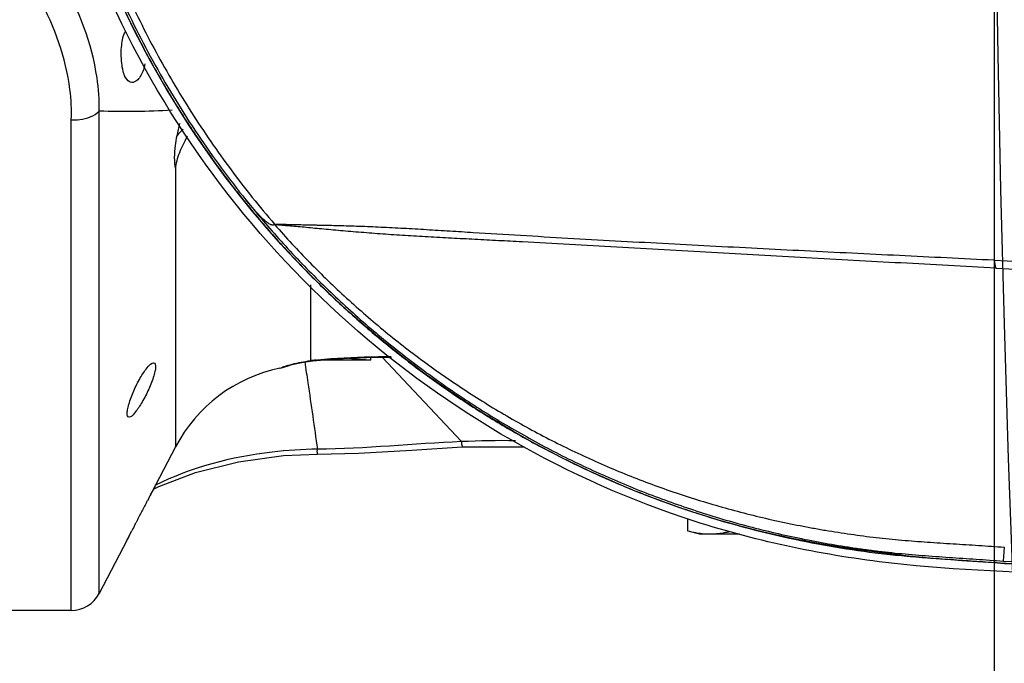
# Model space of a CAD drawing. Header units: millimetres. Extents: x 5828 to 6704, y 123 to 421.
# Tile 239 of 256: x 6496.74 to 6499, y 334.41 to 335.89. Entities that reach past the tile are written whole.
import ezdxf

# ---------------------------------------------------------------- set-up
doc = ezdxf.new("R2010")
doc.units = ezdxf.units.MM
for name, color, linetype in [('外形图', 7, 'Continuous'), ('尺寸标注', 7, 'Continuous'), ('运动范围', 7, 'Continuous')]:
    doc.layers.add(name, color=color, linetype=linetype)
doc.styles.add('微软雅黑', font='msyh.ttc', dxfattribs={"height": 1.5})
doc.dimstyles.new('尺寸标注_1_20比例', dxfattribs={"dimtxt": 1.5, "dimasz": 1.25, "dimexe": 0.5, "dimexo": 0.4, "dimgap": 0.5, "dimtad": 1, "dimdec": 1, "dimlfac": 20, "dimdsep": 46, "dimtxsty": '微软雅黑', "dimcen": 0.09, "dimadec": 0, "dimazin": 0, "dimtp": 0.01, "dimtm": 0.01, "dimtfac": 1, "dimtdec": 1, "dimtofl": 0, "dimtmove": 0, "dimatfit": 3, "dimfxl": 1, "dimtolj": 1, "dimarcsym": 0})

# ---------------------------------------------------------------- blocks, each defined once
blk = doc.blocks.new('*D1139')
at = {"layer": 'Defpoints', "color": 0}
for p in [(6498.9812, 336.8553), (6559.0462, 312.8006), (6498.9812, 278.1994)]:
    blk.add_point(p, dxfattribs=at)
at = {"layer": '尺寸标注', "color": 0, "lineweight": -2}
for p, q in [((6498.9812, 336.4553), (6498.9812, 277.6994)), ((6559.0462, 312.4006), (6559.0462, 277.6994)), ((6557.7962, 278.1994), (6500.2312, 278.1994))]:
    blk.add_line(p, q, dxfattribs=at)
at = {"layer": '尺寸标注', "color": 0}
for points in [[(6500.2312, 278.4078), (6500.2312, 277.9911), (6498.9812, 278.1994)], [(6557.7962, 277.9911), (6557.7962, 278.4078), (6559.0462, 278.1994)]]:
    blk.add_solid(points, dxfattribs=at)
at = {"layer": '尺寸标注', "color": 0, "insert": (6529.0137, 279.471), "char_height": 1.5, "attachment_point": 5, "style": '微软雅黑'}
blk.add_mtext('\\A1;\\A1;{\\fAlibaba PuHuiTi 3.0 55 Regular|b0|i0|c134|p18;1201.2}', dxfattribs=at)
blk = doc.blocks.new('*D1144')
at = {"layer": 'Defpoints', "color": 0}
for p in [(6557.7962, 395.6702), (6487.6476, 286.2413), (6537.9972, 286.2413)]:
    blk.add_point(p, dxfattribs=at)
at = {"layer": '尺寸标注', "color": 0, "lineweight": -2}
for p, q in [((6557.3962, 395.6702), (6487.1476, 395.6702)), ((6487.6476, 394.4202), (6487.6476, 287.4913)), ((6537.5972, 286.2413), (6487.1476, 286.2413))]:
    blk.add_line(p, q, dxfattribs=at)
at = {"layer": '尺寸标注', "color": 0}
for points in [[(6487.856, 394.4202), (6487.4393, 394.4202), (6487.6476, 395.6702)], [(6487.4393, 287.4913), (6487.856, 287.4913), (6487.6476, 286.2413)]]:
    blk.add_solid(points, dxfattribs=at)
at = {"layer": '尺寸标注', "color": 0, "insert": (6486.376, 340.9558), "char_height": 1.5, "attachment_point": 5, "rotation": 90, "style": '微软雅黑'}
blk.add_mtext('\\A1;\\A1;{\\fAlibaba PuHuiTi 3.0 55 Regular|b0|i0|c134|p18;2188.6}', dxfattribs=at)

msp = doc.modelspace()

# ---------------------------------------------------------------- linework, layer by layer
at = {"layer": '外形图', "linetype": 'ByBlock'}
for p, q in [((6496.9244, 334.5692), (6496.9244, 335.6771)), ((6496.8603, 334.5303), (6496.8603, 335.657)), ((6497.1, 335.5441), (6497.1, 334.9058)), ((6497.4103, 335.2779), (6497.4103, 335.104)), ((6497.4506, 335.1071), (6497.5084, 335.1105)), ((6497.5491, 335.1053), (6497.5491, 335.1115)), ((6497.5748, 335.112), (6497.7573, 334.9181)), ((6497.3397, 335.0867), (6497.3465, 335.0885)), ((6497.3465, 335.0885), (6497.3512, 335.0902)), ((6497.3465, 335.0885), (6497.3469, 335.0887)), ((6497.3469, 335.0887), (6497.3541, 335.092)), ((6497.3508, 335.09), (6497.3669, 335.0949)), ((6497.3567, 335.0918), (6497.3672, 335.095)), ((6497.3669, 335.0949), (6497.3941, 335.101)), ((6497.3678, 335.0952), (6497.3813, 335.0982)), ((6497.3941, 335.101), (6497.4153, 335.1039)), ((6497.4103, 335.104), (6497.4152, 335.1039)), ((6497.4152, 335.1039), (6497.4506, 335.1071)), ((6497.4152, 335.1039), (6497.4153, 335.1039)), ((6497.4242, 335.1053), (6497.4265, 335.1055)), ((6497.5491, 335.1053), (6497.4304, 335.1053)), ((6497.1, 334.9058), (6497.0541, 334.8178)), ((6497.759, 334.906), (6497.9019, 334.9062)), ((6497.0494, 334.809), (6497.0616, 334.8154)), ((6497.0502, 334.8105), (6497.053, 334.8157)), ((6497.0529, 334.8155), (6497.0503, 334.8107)), ((6497.0538, 334.8171), (6497.0529, 334.8155)), ((6497.053, 334.8157), (6497.0537, 334.817)), ((6497.0537, 334.817), (6497.0541, 334.8178)), ((6497.0541, 334.8178), (6497.0538, 334.8171)), ((6497.0431, 334.7972), (6497.0467, 334.8039)), ((6497.0503, 334.8107), (6497.0467, 334.8039)), ((6497.0467, 334.8039), (6497.0502, 334.8105)), ((6497.0329, 334.778), (6497.0357, 334.7832)), ((6497.0064, 334.7271), (6497.0093, 334.7326)), ((6498.277, 334.7125), (6498.277, 334.7414)), ((6496.9959, 334.7066), (6496.9926, 334.7001)), ((6496.9926, 334.7), (6496.9959, 334.7066)), ((6496.9959, 334.7066), (6496.9994, 334.7135)), ((6498.3041, 334.7053), (6498.277, 334.7125)), ((6498.3964, 334.7053), (6498.3041, 334.7053)), ((6496.9889, 334.6928), (6496.9244, 334.5692)), ((6496.9889, 334.6928), (6496.99, 334.695)), ((6496.9926, 334.7001), (6496.99, 334.6949)), ((6496.99, 334.695), (6496.9926, 334.7)), ((6499.0045, 334.6759), (6499.0022, 334.6438)), ((6496.8603, 334.5303), (6496.2541, 334.5303))]:
    msp.add_line(p, q, dxfattribs=at)
for points in [[(6497.5084, 335.1105), (6497.5715, 335.112), (6497.5962, 335.1117)], [(6497.549, 335.1115), (6497.5728, 335.1121), (6497.5962, 335.1117)], [(6497.4259, 334.8892), (6497.5202, 334.8913), (6497.6428, 334.8983), (6497.759, 334.906)], [(6497.0616, 334.8154), (6497.1461, 334.8472), (6497.2448, 334.872), (6497.348, 334.8859), (6497.4259, 334.8892)]]:
    msp.add_lwpolyline(points, dxfattribs=at)
for centre, radius, start, end in [((6498.4302, 335.3279), 1.3592, 166.3301, 167.5657), ((6497.2385, 335.4987), 0.1824, 131.5398, 138.0556), ((6500.8201, 335.7034), 1.8754, 191.3377, 191.8945), ((6508.8364, 527.8189), 192.7363, 267.069018, 267.355594), ((6508.7869, 529.6564), 194.5866, 267.112602, 267.397409), ((6497.5797, 333.4448), 1.6678, 91.0639, 95.2731), ((6497.5791, 333.4678), 1.6448, 89.4283, 91.0572), ((6497.4103, 334.7439), 0.35, 101.6369, 152.4472), ((6497.4509, 334.7913), 0.3156, 108.6743, 109.4242), ((6497.4501, 334.7935), 0.3132, 107.0609, 108.6593), ((6497.5809, 333.4289), 1.6837, 95.6637, 95.8142), ((6497.582, 333.4181), 1.6946, 95.3425, 95.6636), ((6501.9812, 332.1691), 5.5939, 151.9778, 152.1396), ((6502.09, 332.1118), 5.7169, 152.2009, 152.4579), ((6502.2205, 332.0438), 5.864, 152.4583, 152.70749), ((6502.3706, 331.9665), 6.0328, 152.76715, 152.91312), ((6498.3149, 334.9473), 0.2431, 282.7558, 284.0861), ((6496.8603, 334.6026), 0.0723, 270, 332.4472)]:
    msp.add_arc(centre, radius, start, end, dxfattribs=at)
for points, knots in [([(6501.116, 334.513), (6500.8541, 334.5265), (6500.3304, 334.5553), (6499.6759, 334.5937), (6499.1526, 334.6304), (6498.7597, 334.6498), (6498.3703, 334.7181), (6497.8801, 334.9084), (6497.3409, 335.3031), (6496.9025, 335.9729), (6496.7248, 336.7539), (6496.8317, 337.5478), (6497.2089, 338.2549), (6497.809, 338.7837), (6498.4341, 339.0271), (6498.9573, 339.0704), (6499.3498, 339.0933), (6499.7424, 339.1203), (6500.1717, 339.1458), (6500.4702, 339.1628), (6500.6378, 339.172)], [0.2814625, 0.2814625, 0.2814625, 0.2814625, 0.3127361, 0.3440098, 0.3596457, 0.375288, 0.3909088, 0.4065401, 0.4376789, 0.4688356, 0.5000093, 0.531187, 0.5623615, 0.5935322, 0.6247079, 0.6403423, 0.655997, 0.6716257, 0.6872624, 0.7072791, 0.7072791, 0.7072791, 0.7072791]), ([(6500.6378, 339.1721), (6500.5723, 339.1684), (6500.4354, 339.1608), (6500.2271, 339.1488), (6500.0131, 339.1362), (6499.8348, 339.1253), (6499.6921, 339.1164), (6499.5852, 339.1097), (6499.4782, 339.1029), (6499.3712, 339.0959), (6499.2643, 339.0889), (6499.1751, 339.083), (6499.1038, 339.0782), (6499.0504, 339.0746), (6499.0058, 339.0715), (6498.9702, 339.069), (6498.9434, 339.0672), (6498.9167, 339.0654), (6498.8899, 339.0636), (6498.8632, 339.0618), (6498.8276, 339.0592), (6498.783, 339.0557), (6498.7386, 339.0513), (6498.7031, 339.0472), (6498.6677, 339.0425), (6498.6235, 339.0358), (6498.5707, 339.0265), (6498.5007, 339.0124), (6498.4137, 338.9917), (6498.3108, 338.9618), (6498.2094, 338.9269), (6498.1098, 338.8871), (6498.0123, 338.8425), (6497.917, 338.7933), (6497.8243, 338.7395), (6497.7342, 338.6813), (6497.6471, 338.6187), (6497.5631, 338.552), (6497.4825, 338.4813), (6497.4054, 338.4068), (6497.332, 338.3287), (6497.2625, 338.247), (6497.197, 338.1621), (6497.1357, 338.0742), (6497.0787, 337.9833), (6497.0262, 337.8898), (6496.9783, 337.7939), (6496.9352, 337.6957), (6496.8968, 337.5955), (6496.8635, 337.4936), (6496.835, 337.3903), (6496.8038, 337.2508), (6496.7827, 337.1092), (6496.772, 336.9666), (6496.7682, 336.8237), (6496.7766, 336.645), (6496.8023, 336.468), (6496.833, 336.3284), (6496.8611, 336.2249), (6496.8941, 336.1228), (6496.932, 336.0226), (6496.9748, 335.9242), (6497.0223, 335.8281), (6497.0745, 335.7344), (6497.1311, 335.6433), (6497.1921, 335.5551), (6497.2572, 335.47), (6497.3265, 335.3881), (6497.3996, 335.3096), (6497.4764, 335.2348), (6497.5568, 335.1639), (6497.6405, 335.0969), (6497.7274, 335.034), (6497.8172, 334.9754), (6497.9097, 334.9213), (6498.0048, 334.8717), (6498.1022, 334.8267), (6498.2016, 334.7866), (6498.3028, 334.7513), (6498.4057, 334.721), (6498.5099, 334.6957), (6498.6152, 334.6755), (6498.7037, 334.6628), (6498.7748, 334.6556), (6498.8193, 334.6519), (6498.8549, 334.6493), (6498.8816, 334.6475), (6498.9084, 334.6457), (6498.944, 334.6433), (6498.9886, 334.6402), (6499.0421, 334.6366), (6499.0955, 334.6329), (6499.1668, 334.6281), (6499.256, 334.6222), (6499.3629, 334.6152), (6499.4699, 334.6082), (6499.5769, 334.6014), (6499.6838, 334.5946), (6499.8265, 334.5857), (6500.0048, 334.5749), (6500.2188, 334.5622), (6500.4328, 334.5499), (6500.6469, 334.5379), (6500.861, 334.5263), (6501.0173, 334.5181), (6501.1024, 334.5137), (6501.116, 334.513)], [0.3131395, 0.3131395, 0.3131395, 0.3131395, 0.3203178, 0.3281304, 0.335943, 0.3437556, 0.347662, 0.3515683, 0.3554746, 0.3593809, 0.3632872, 0.3671935, 0.3691467, 0.3710998, 0.373053, 0.3740296, 0.3750062, 0.3759827, 0.3769593, 0.3779359, 0.3789125, 0.3808656, 0.3828188, 0.3837953, 0.3847719, 0.3867251, 0.3886782, 0.3906314, 0.3945374, 0.3984434, 0.4023495, 0.4062556, 0.4101617, 0.4140679, 0.4179741, 0.4218803, 0.4257865, 0.4296926, 0.4335988, 0.437505, 0.4414112, 0.4453173, 0.4492235, 0.4531297, 0.4570359, 0.4609421, 0.4648482, 0.4687544, 0.4726606, 0.4765668, 0.4804729, 0.4843791, 0.4921892, 0.4960954, 0.5000015, 0.5078116, 0.5156216, 0.5195278, 0.523434, 0.5273402, 0.5312463, 0.5351525, 0.5390587, 0.5429649, 0.546871, 0.5507772, 0.5546834, 0.5585896, 0.5624958, 0.5664019, 0.5703081, 0.5742143, 0.5781205, 0.5820266, 0.5859328, 0.589839, 0.5937451, 0.5976512, 0.6015573, 0.6054633, 0.6093693, 0.6132753, 0.6171812, 0.6191344, 0.6210875, 0.6220641, 0.6230407, 0.6240173, 0.6249939, 0.626947, 0.6289002, 0.6308533, 0.6328065, 0.6367128, 0.6406191, 0.6445254, 0.6484317, 0.6523381, 0.6562444, 0.664057, 0.6718696, 0.6796823, 0.6874949, 0.6953075, 0.7031201, 0.7046145, 0.7046145, 0.7046145, 0.7046145]), ([(6499.1716, 334.6109), (6499.02, 334.6189), (6498.7137, 334.6284), (6498.1124, 334.7608), (6497.4317, 335.1629), (6496.8807, 335.9289), (6496.7507, 336.549), (6496.7507, 336.8553)], [0, 0, 0, 0, 0.124038, 0.249693, 0.499705, 0.749819, 1, 1, 1, 1]), ([(6496.7748, 336.8553), (6496.7748, 336.7931), (6496.7801, 336.6687), (6496.8038, 336.4834), (6496.8431, 336.3007), (6496.8885, 336.1517), (6496.9323, 336.0352), (6496.9688, 335.9493), (6497.009, 335.865), (6497.0527, 335.7825), (6497.0998, 335.7019), (6497.1673, 335.5971), (6497.2228, 335.5217), (6497.2619, 335.4732)], [0, 0, 0, 0, 0.124906, 0.249824, 0.374792, 0.499779, 0.562283, 0.624771, 0.687246, 0.749725, 0.812232, 0.874783, 1, 1, 1, 1]), ([(6496.8091, 336.5704), (6496.8126, 336.5439), (6496.8206, 336.4911), (6496.8403, 336.3861), (6496.8722, 336.2563), (6496.9135, 336.1292), (6496.952, 336.0295), (6496.9837, 335.9559), (6497.018, 335.8834), (6497.0672, 335.7886), (6497.1215, 335.6964), (6497.1805, 335.6074), (6497.2272, 335.5423), (6497.2761, 335.4788), (6497.3101, 335.4376), (6497.3275, 335.4173)], [0, 0, 0, 0, 0.062504, 0.125008, 0.249995, 0.374981, 0.437485, 0.499989, 0.562493, 0.624997, 0.749985, 0.812489, 0.874993, 0.937497, 1, 1, 1, 1]), ([(6496.9244, 335.6771), (6496.925, 335.7027), (6496.9175, 335.8085), (6496.878, 335.9102), (6496.8385, 335.9798)], [0, 0, 0, 0, 0.242633, 1, 1, 1, 1]), ([(6496.8603, 335.657), (6496.8613, 335.6804), (6496.8564, 335.7773), (6496.8223, 335.871), (6496.7875, 335.9353)], [0, 0, 0, 0, 0.242422, 1, 1, 1, 1]), ([(6496.9999, 335.7428), (6496.9935, 335.7428), (6496.9839, 335.7535), (6496.979, 335.7701), (6496.9747, 335.7952), (6496.9748, 335.8255), (6496.9791, 335.8505), (6496.9848, 335.8594)], [0, 0, 0, 0, 0.152085, 0.273684, 0.423491, 0.749621, 1, 1, 1, 1]), ([(6497.0295, 335.7858), (6497.0289, 335.7822), (6497.026, 335.7699), (6497.0206, 335.7579), (6497.0147, 335.7511)], [0, 0, 0, 0, 0.291467, 1, 1, 1, 1]), ([(6497.0147, 335.7511), (6497.0136, 335.7499), (6497.0096, 335.7458), (6497.0039, 335.7428), (6496.9999, 335.7428)], [0, 0, 0, 0, 0.297255, 1, 1, 1, 1]), ([(6496.8603, 335.657), (6496.8668, 335.6569), (6496.8892, 335.658), (6496.9132, 335.6654), (6496.9244, 335.6771)], [0, 0, 0, 0, 0.286167, 1, 1, 1, 1]), ([(6497.1029, 335.6206), (6497.1012, 335.6132), (6497.097, 335.5879), (6497.096, 335.5616), (6497.1, 335.5441)], [0, 0, 0, 0, 0.297781, 1, 1, 1, 1]), ([(6497.1269, 335.6194), (6497.1203, 335.6071), (6497.1083, 335.5834), (6497.1, 335.557), (6497.1, 335.5441)], [0, 0, 0, 0, 0.518319, 1, 1, 1, 1]), ([(6497.2619, 335.4732), (6497.2879, 335.4408), (6497.3418, 335.3776), (6497.4278, 335.2876), (6497.5188, 335.2025), (6497.6144, 335.1226), (6497.7144, 335.0484), (6497.8184, 334.9799), (6497.9261, 334.9173), (6498.0372, 334.8609), (6498.1513, 334.8109), (6498.2485, 334.7747), (6498.3275, 334.749), (6498.3872, 334.7314), (6498.4474, 334.7155), (6498.508, 334.7014), (6498.569, 334.6889), (6498.6201, 334.68), (6498.6612, 334.6737), (6498.692, 334.6694), (6498.7229, 334.6656), (6498.7538, 334.6622), (6498.7848, 334.6593), (6498.8158, 334.6568), (6498.8469, 334.6544), (6498.8779, 334.6523), (6498.909, 334.6502), (6498.94, 334.6481), (6498.9711, 334.646), (6498.9918, 334.6445), (6499.0021, 334.6438)], [0, 0, 0, 0, 0.062498, 0.124996, 0.187493, 0.249991, 0.312489, 0.374987, 0.437485, 0.499983, 0.56248, 0.624978, 0.65623, 0.687481, 0.718733, 0.749985, 0.781237, 0.812488, 0.828114, 0.843741, 0.859367, 0.874993, 0.890619, 0.906246, 0.921872, 0.937497, 0.953123, 0.968749, 0.984374, 1, 1, 1, 1]), ([(6497.328, 335.4163), (6497.3277, 335.4163), (6497.3272, 335.4163), (6497.3264, 335.4161), (6497.3257, 335.4159), (6497.325, 335.4156), (6497.3242, 335.4155), (6497.3235, 335.4155), (6497.3227, 335.4155), (6497.3215, 335.4157), (6497.3201, 335.416), (6497.3176, 335.4168), (6497.3143, 335.4185), (6497.3103, 335.4212), (6497.3061, 335.4246), (6497.3018, 335.4285), (6497.2974, 335.4328), (6497.293, 335.4374), (6497.2885, 335.4422), (6497.2841, 335.4472), (6497.2781, 335.454), (6497.2707, 335.4626), (6497.2649, 335.4696), (6497.262, 335.4731)], [0, 0, 0, 0, 0.009514, 0.01828, 0.026454, 0.034516, 0.042883, 0.051566, 0.060471, 0.069648, 0.089101, 0.110134, 0.157123, 0.210729, 0.270574, 0.335505, 0.404017, 0.474996, 0.547781, 0.62186, 0.696821, 0.848216, 1, 1, 1, 1]), ([(6498.9812, 335.3347), (6498.9449, 335.3365), (6498.8724, 335.3401), (6498.7272, 335.3472), (6498.582, 335.3543), (6498.4369, 335.3616), (6498.3281, 335.3672), (6498.2192, 335.3729), (6498.1104, 335.3788), (6498.0016, 335.3849), (6497.8929, 335.3913), (6497.8025, 335.3968), (6497.7305, 335.4013), (6497.677, 335.4046), (6497.6243, 335.4077), (6497.5727, 335.4104), (6497.5308, 335.4121), (6497.4985, 335.4132), (6497.4753, 335.4139), (6497.4531, 335.4144), (6497.4353, 335.4148), (6497.4215, 335.415), (6497.4085, 335.4153), (6497.393, 335.4156), (6497.3752, 335.416), (6497.361, 335.4163), (6497.3502, 335.4166), (6497.3437, 335.4168), (6497.3386, 335.4169), (6497.3348, 335.4171), (6497.3312, 335.4172), (6497.3287, 335.4172), (6497.3275, 335.4173)], [0, 0, 0, 0, 0.065831, 0.13166, 0.263307, 0.329126, 0.394946, 0.46077, 0.5266, 0.592429, 0.658221, 0.723851, 0.756499, 0.78891, 0.820906, 0.852205, 0.882388, 0.896891, 0.910898, 0.92433, 0.937122, 0.943263, 0.94923, 0.960644, 0.971382, 0.981488, 0.986319, 0.991012, 0.993308, 0.995569, 0.997804, 1, 1, 1, 1]), ([(6497.328, 335.4163), (6497.341, 335.4016), (6497.3674, 335.3723), (6497.4081, 335.3296), (6497.45, 335.288), (6497.493, 335.2475), (6497.5372, 335.2083), (6497.5974, 335.1576), (6497.6752, 335.0974), (6497.7725, 335.0304), (6497.8734, 334.9689), (6497.9775, 334.9131), (6498.0845, 334.8631), (6498.1942, 334.8192), (6498.2874, 334.7877), (6498.363, 334.7655), (6498.4201, 334.7504), (6498.4775, 334.7369), (6498.5257, 334.7269), (6498.5644, 334.7196), (6498.6031, 334.7127), (6498.642, 334.7067), (6498.681, 334.7014), (6498.7103, 334.6978), (6498.7397, 334.6947), (6498.7789, 334.691), (6498.8279, 334.6872), (6498.8868, 334.6834), (6498.9458, 334.6798), (6498.985, 334.6772), (6499.0047, 334.6758)], [0, 0, 0, 0, 0.031252, 0.062505, 0.093757, 0.12501, 0.156262, 0.187514, 0.250011, 0.312509, 0.375007, 0.437503, 0.499999, 0.562494, 0.624988, 0.656238, 0.687489, 0.718739, 0.749989, 0.765614, 0.78124, 0.81249, 0.828116, 0.843742, 0.859368, 0.874994, 0.906246, 0.937497, 0.968749, 1, 1, 1, 1]), ([(6498.9849, 335.3168), (6498.9123, 335.3206), (6498.7672, 335.3283), (6498.5858, 335.3385), (6498.4406, 335.3466), (6498.3318, 335.3527), (6498.223, 335.3588), (6498.1141, 335.3649), (6498.0053, 335.3709), (6497.9146, 335.3758), (6497.8422, 335.3797), (6497.788, 335.3825), (6497.7341, 335.3853), (6497.6807, 335.3882), (6497.6281, 335.3913), (6497.5767, 335.3947), (6497.5271, 335.3985), (6497.4801, 335.4025), (6497.4365, 335.4065), (6497.4025, 335.4097), (6497.3773, 335.412), (6497.3627, 335.4133), (6497.3515, 335.4143), (6497.3448, 335.4149), (6497.3395, 335.4154), (6497.3356, 335.4157), (6497.3318, 335.416), (6497.3293, 335.4162), (6497.328, 335.4163)], [0, 0, 0, 0, 0.13136, 0.262705, 0.328373, 0.394041, 0.459714, 0.525395, 0.591075, 0.656714, 0.689482, 0.722171, 0.754712, 0.786992, 0.818832, 0.849974, 0.88007, 0.908666, 0.935231, 0.959325, 0.970397, 0.980844, 0.985844, 0.990701, 0.993077, 0.995417, 0.997728, 1, 1, 1, 1]), ([(6497.021, 335.0679), (6497.0258, 335.0758), (6497.0335, 335.0865), (6497.0445, 335.0991), (6497.0496, 335.0991)], [0, 0, 0, 0, 0.64402, 1, 1, 1, 1]), ([(6497.0496, 335.0991), (6497.053, 335.0991), (6497.055, 335.0886), (6497.0525, 335.0785), (6497.0474, 335.0591), (6497.037, 335.0346), (6497.0267, 335.0148), (6497.021, 335.0054)], [0, 0, 0, 0, 0.099501, 0.206575, 0.346054, 0.674007, 1, 1, 1, 1]), ([(6497.3397, 335.0867), (6497.3399, 335.0867), (6497.3419, 335.0878), (6497.344, 335.0882), (6497.3459, 335.0889)], [0, 0, 0, 0, 0.063086, 1, 1, 1, 1]), ([(6497.3582, 335.0929), (6497.3614, 335.094), (6497.3785, 335.0989), (6497.3961, 335.1023), (6497.4103, 335.104)], [0, 0, 0, 0, 0.193034, 1, 1, 1, 1]), ([(6497.3968, 335.1013), (6497.3993, 335.0852), (6497.4095, 335.0184), (6497.4187, 334.9515), (6497.426, 334.9007)], [0, 0, 0, 0, 0.239906, 1, 1, 1, 1]), ([(6496.9932, 334.9741), (6496.9898, 334.9741), (6496.9882, 334.9846), (6496.9904, 334.9946), (6496.9952, 335.0141), (6497.0052, 335.0386), (6497.0153, 335.0584), (6497.021, 335.0679)], [0, 0, 0, 0, 0.09867, 0.205735, 0.345169, 0.673522, 1, 1, 1, 1]), ([(6497.021, 335.0054), (6497.0163, 334.9975), (6497.0087, 334.987), (6496.9981, 334.9741), (6496.9932, 334.9741)], [0, 0, 0, 0, 0.64852, 1, 1, 1, 1]), ([(6497.759, 334.906), (6497.7601, 334.9061), (6497.7573, 334.9125), (6497.7579, 334.9151), (6497.7573, 334.9181)], [0, 0, 0, 0, 0.253603, 1, 1, 1, 1]), ([(6497.426, 334.9007), (6497.3912, 334.9004), (6497.2634, 334.8922), (6497.1362, 334.8589), (6497.0525, 334.8176)], [0, 0, 0, 0, 0.271573, 1, 1, 1, 1]), ([(6497.4259, 334.8892), (6497.4269, 334.8893), (6497.4248, 334.8953), (6497.426, 334.8978), (6497.426, 334.9007)], [0, 0, 0, 0, 0.25679, 1, 1, 1, 1]), ([(6498.3276, 334.7053), (6498.3233, 334.7053), (6498.3063, 334.7059), (6498.2894, 334.7092), (6498.277, 334.7125)], [0, 0, 0, 0, 0.247971, 1, 1, 1, 1]), ([(6498.3686, 334.7102), (6498.3652, 334.7094), (6498.3517, 334.7066), (6498.3379, 334.7053), (6498.3276, 334.7053)], [0, 0, 0, 0, 0.252323, 1, 1, 1, 1]), ([(6499.0021, 334.6438), (6499.1027, 334.6369), (6499.3039, 334.6233), (6499.6057, 334.6039), (6499.9076, 334.5852), (6500.2095, 334.5672), (6500.5115, 334.5499), (6500.7633, 334.5361), (6500.9144, 334.528), (6500.9649, 334.5254)], [0, 0, 0, 0, 0.0312513, 0.0625026, 0.0937539, 0.1250052, 0.1562565, 0.1875077, 0.2031789, 0.2031789, 0.2031789, 0.2031789])]:
    msp.add_open_spline(points, degree=3, knots=knots, dxfattribs=at)
for points in [[(6497.0919, 335.6793), (6497.0361, 335.6759), (6496.9802, 335.6753), (6496.9244, 335.6771)], [(6497.4991, 335.1099), (6497.5157, 335.1081), (6497.5324, 335.1067), (6497.5491, 335.106)], [(6497.4521, 335.1071), (6497.4454, 335.1061), (6497.4387, 335.1055), (6497.4319, 335.1053)], [(6497.7573, 334.9181), (6497.6468, 334.9132), (6497.5366, 334.9017), (6497.426, 334.9007)], [(6497.8812, 334.9199), (6497.8399, 334.921), (6497.7986, 334.92), (6497.7573, 334.9181)]]:
    msp.add_open_spline(points, degree=3, dxfattribs=at)
at = {"layer": '运动范围'}
msp.add_arc((6557.7962, 336.8553), 58.815, 350, 225, dxfattribs=at)

# ---------------------------------------------------------------- dimensions: what is measured, and where the dimension line sits
at = {"layer": '尺寸标注'}
dim = msp.add_linear_dim(base=(6487.6476, 286.2413), p1=(6557.7962, 395.6702), p2=(6537.9972, 286.2413), angle=90, text='\\A1;{\\fAlibaba PuHuiTi 3.0 55 Regular|b0|i0|c134|p18;2188.6}', dimstyle='尺寸标注_1_20比例', dxfattribs=at)
dim.commit()
dim.dimension.update_dxf_attribs({"geometry": '*D1144', "text_midpoint": (6487.6476, 340.9558), "dimtype": 160})
dim = msp.add_linear_dim(base=(6498.9812, 278.1994), p1=(6559.0462, 312.8006), p2=(6498.9812, 336.8553), text='\\A1;{\\fAlibaba PuHuiTi 3.0 55 Regular|b0|i0|c134|p18;1201.2}', dimstyle='尺寸标注_1_20比例', dxfattribs=at)
dim.commit()
dim.dimension.update_dxf_attribs({"geometry": '*D1139', "text_midpoint": (6529.0137, 278.1994), "dimtype": 160})

doc.saveas('drawing.dxf')
